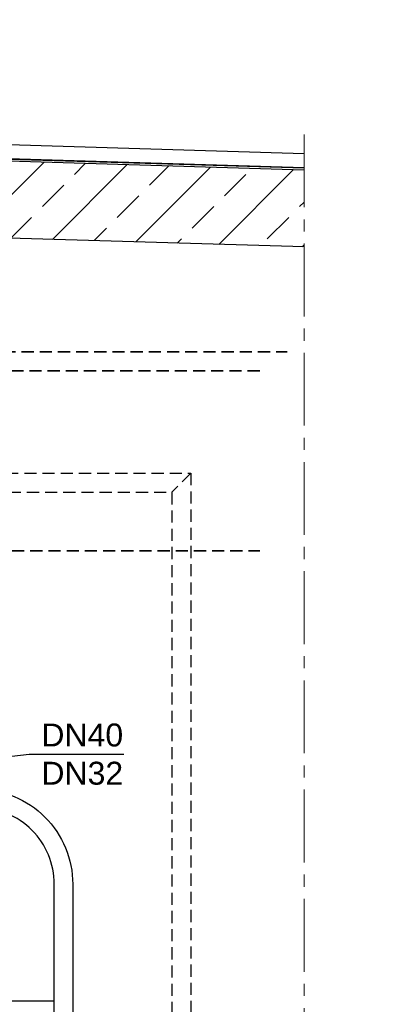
# Model space of a CAD drawing. Header units: millimetres. Extents: x -1994 to 34849, y -5138 to 8304.
# Tile 17 of 19: x 7668 to 8597, y 5728 to 8304. Entities that reach past the tile are written whole.
import ezdxf

# ---------------------------------------------------------------- set-up
doc = ezdxf.new("R2010")
doc.units = ezdxf.units.MM
doc.linetypes.add('HIDDEN', pattern=[9.525, 6.35, -3.175])
doc.linetypes.add('MITTE2', pattern=[28.575, 19.05, -3.175, 3.175, -3.175])
doc.styles.add('LBB3.5M1000', font='isocp.shx', dxfattribs={"height": 3.5})

msp = doc.modelspace()

# ---------------------------------------------------------------- hatches: boundary and pattern name
at = {"lineweight": 5}
h = msp.add_hatch(dxfattribs=at)
h.set_pattern_fill('ANSI33', color=256, scale=25)
h.set_pattern_definition([(45, (5566.3, 55157.45), (-112.2532, 112.2532), []), (45, (5678.56, 55157.45), (-112.2532, 112.2532), [79.375, -39.6875])])
h.paths.add_polyline_path([(8412.79045, 7709.41683), (8412.79045, 7910.15488), (5436.36093, 7999.44776), (5416.36992, 7980.04749), (5416.36992, 7819.30945), (5436.36093, 7798.70972), (5466.30247, 7797.81147), (5506.30247, 7836.61147), (5506.30247, 7796.61147)])

# ---------------------------------------------------------------- linework, layer by layer
for p, q in [((5421.36939, 8043.5647), (8412.79045, 7953.82207)), ((8412.79045, 7915.15713), (5434.39669, 8004.50894)), ((8412.79045, 7910.15488), (5436.36093, 7999.44776)), ((5511.38439, 8004.20021), (8412.79045, 7917.15803)), ((8412.79045, 7709.41683), (5506.30247, 7796.61147)), ((7758.58157, 5736.31147), (7571.03157, 5736.31147))]:
    msp.add_line(p, q)
at = {"linetype": 'MITTE2', "lineweight": 18, "ltscale": 10}
msp.add_line((8412.79045, 8003.82207), (8412.79045, 3686.31147), dxfattribs=at)
at = {"linetype": 'HIDDEN', "ltscale": 5}
msp.add_line((8116.30247, 7117.45386), (8066.30247, 7067.45386), dxfattribs=at)
at = {"linetype": 'HIDDEN', "lineweight": 35, "ltscale": 5}
for points in [[(7291.87634, 7310.60453), (7291.87634, 7435.32057), (8368.88896, 7435.32057)], [(7407.61661, 7310.60453), (7407.61661, 7385.38618), (8307.64251, 7385.38618)], [(7505.30119, 6913.94204), (8296.78908, 6913.94204)]]:
    msp.add_lwpolyline(points, dxfattribs=at)
at = {"linetype": 'HIDDEN', "ltscale": 5}
for points in [[(7632.54462, 7117.45386), (8116.30247, 7117.45386), (8116.30247, 4617.45386), (7621.30242, 4617.45386)], [(7496.30244, 7067.45386), (8066.30247, 7067.45386), (8066.30247, 4667.45386), (7621.30242, 4667.45386)]]:
    msp.add_lwpolyline(points, dxfattribs=at)
msp.add_lwpolyline([(7758.58157, 4616.31147), (7758.58157, 6042.1097, 0.4142135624), (7558.58157, 6242.1097), (7228.30244, 6242.1097), (7228.30244, 6290.4097), (7558.58157, 6290.4097, -0.4142135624), (7806.88157, 6042.1097), (7806.88157, 4616.31147)], format="xyb", close=True)

# ---------------------------------------------------------------- next in the draw order: texts
at = {"char_height": 60, "attachment_point": 1, "style": 'LBB3.5M1000', "bg_fill": 2}
for s, insert, width in [('\\pi15.552;{\\fArial|b0|i0|c0|p34;VENT PIPE\\P\\pi130.13;DN50}', (4800.45564, 7945.85142), 464.0771118), ('{\\fArial|b0|i0|c0|p34;DN40\\PDN32}', (7724.74004, 6462.36323), 117.8751537)]:
    msp.add_mtext(s, dxfattribs=dict(at, insert=insert, width=width))

# ---------------------------------------------------------------- next in the draw order: linework, layer by layer
for p, q in [((7692.42795, 6381.73489), (6980.09626, 6295.89167)), ((7940.58255, 6381.73489), (7692.42795, 6381.73489))]:
    msp.add_line(p, q)

# ---------------------------------------------------------------- next in the draw order: texts
at = {"insert": (-1944.05069, 8253.98683), "char_height": 100, "width": 974.5839181, "attachment_point": 1, "style": 'LBB3.5M1000', "bg_fill": 2}
msp.add_mtext('\\pi308.85;{\\fArial|b1|i0|c0|p34;VIEW\\P\\pi178.29;ANSICHT}', dxfattribs=at)

# ---------------------------------------------------------------- next in the draw order: texts
at = {"insert": (3649.29456, 8253.98683), "char_height": 100, "width": 974.5839181, "attachment_point": 1, "style": 'LBB3.5M1000', "bg_fill": 2}
msp.add_mtext('\\pi308.85;{\\fArial|b1|i0|c0|p34;VIEW\\P\\pi178.29;ANSICHT}', dxfattribs=at)

doc.saveas('drawing.dxf')
